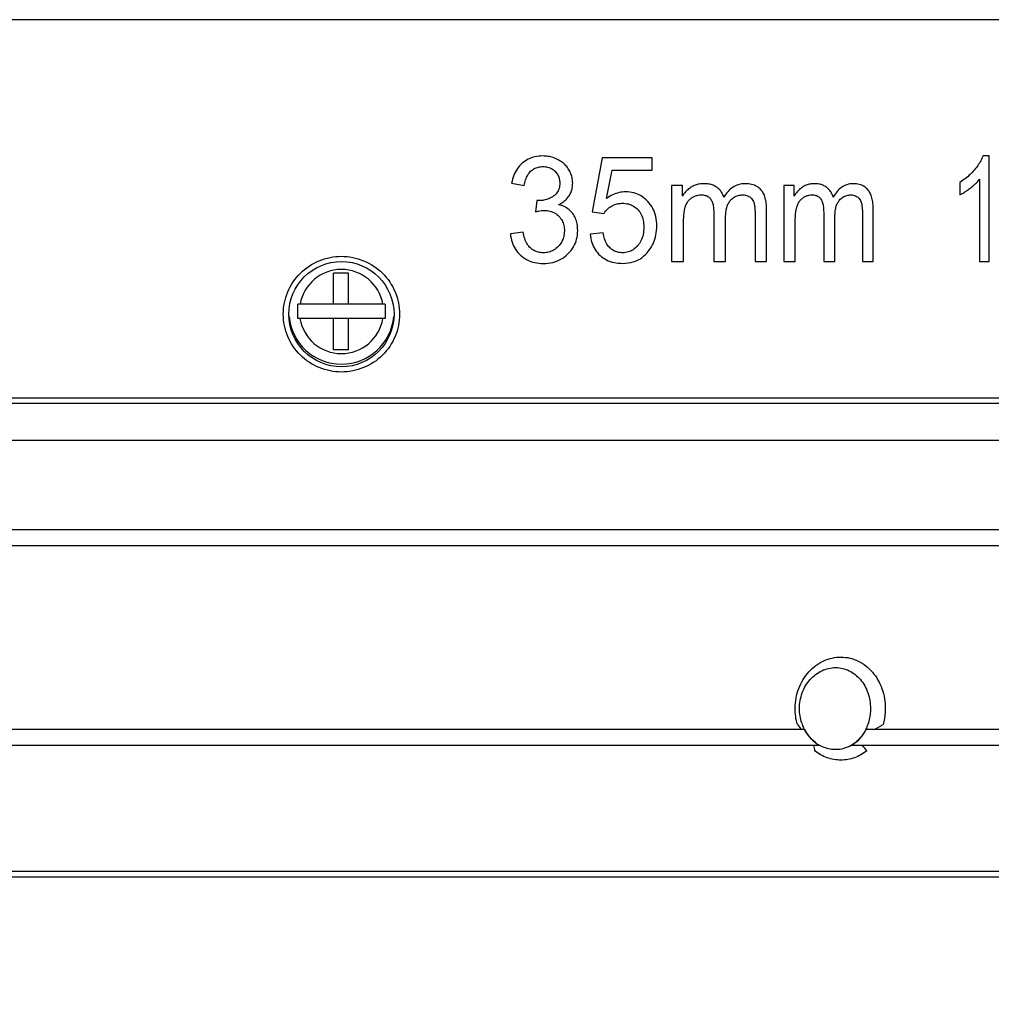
# Model space of a CAD drawing. Header units: millimetres. Extents: x 616 to 733, y -47 to 16.
# Tile 3 of 6: x 635 to 653, y -28 to -9. Entities that reach past the tile are written whole.
import ezdxf

# ---------------------------------------------------------------- set-up
doc = ezdxf.new("R2010")
doc.units = ezdxf.units.MM
doc.layers.get('0').update_dxf_attribs({"color": 50})
doc.layers.add('501', color=4, linetype='Continuous')
doc.layers.add('标注', color=7, linetype='Continuous', lineweight=9)
doc.styles.get("Standard").update_dxf_attribs({"font": 'times.ttf', "width": 0.7})
doc.dimstyles.new('ISO-25', dxfattribs={"dimtxt": 3.5, "dimasz": 3, "dimexe": 0.6, "dimexo": 0.1, "dimtad": 1, "dimdec": 3, "dimdsep": 46, "dimtxsty": 'Standard', "dimblk": 'OPEN30', "dimcen": 2.5, "dimadec": 3, "dimazin": 2, "dimtm": 1e-09, "dimtfac": 1, "dimtdec": 3, "dimtmove": 0, "dimatfit": 3, "dimldrblk": 'OPEN30', "dimfxl": 1, "dimtolj": 1, "dimarcsym": 0})

# ---------------------------------------------------------------- blocks, each defined once
blk = doc.blocks.new('_Open30')
at = {"color": 0, "linetype": 'ByBlock', "lineweight": -2}
for p, q in [((-1, 0.2679), (0, 0)), ((0, 0), (-1, -0.2679)), ((0, 0), (-1, 0))]:
    blk.add_line(p, q, dxfattribs=at)
blk = doc.blocks.new('*D5')
at = {"layer": 'Defpoints', "color": 0, "ltscale": 0.1, "transparency": 16777216}
for p in [(622.092, -24.833), (660.092, -24.833), (660.092, -46.099)]:
    blk.add_point(p, dxfattribs=at)
at = {"layer": '标注', "color": 0, "lineweight": -2, "ltscale": 0.1, "transparency": 16777216}
for p, q in [((622.092, -24.933), (622.092, -46.699)), ((660.092, -24.933), (660.092, -46.699)), ((625.092, -46.099), (657.092, -46.099))]:
    blk.add_line(p, q, dxfattribs=at)
at = {"layer": '标注', "color": 0, "lineweight": -2, "ltscale": 0.1, "transparency": 16777216, "xscale": 3, "yscale": 3, "zscale": 3, "rotation": 180}
blk.add_blockref('_Open30', (622.092, -46.099), dxfattribs=at)
at = {"layer": '标注', "color": 0, "lineweight": -2, "ltscale": 0.1, "transparency": 16777216, "xscale": 3, "yscale": 3, "zscale": 3}
blk.add_blockref('_Open30', (660.092, -46.099), dxfattribs=at)
at = {"layer": '标注', "color": 0, "ltscale": 0.1, "transparency": 16777216, "insert": (641.092, -43.648), "char_height": 3.5, "attachment_point": 5}
blk.add_mtext('\\A1;%%C38', dxfattribs=at)

msp = doc.modelspace()

# ---------------------------------------------------------------- linework, layer by layer
at = {"layer": '501', "color": 0}
for p, q in [((659.6921, -9.3331), (622.4921, -9.3331)), ((646.0504, -11.9604), (645.8634, -12.9877)), ((647.0014, -11.9604), (646.0504, -11.9604)), ((647.0014, -12.1951), (647.0014, -11.9604)), ((653.4136, -11.9249), (653.2946, -11.9249)), ((653.4136, -13.9331), (653.4136, -11.9249)), ((646.1358, -12.7326), (646.2395, -12.1951)), ((646.2395, -12.1951), (647.0014, -12.1951)), ((644.3292, -12.4434), (644.5707, -12.487)), ((647.5764, -12.4843), (647.37, -12.4843)), ((647.37, -12.4843), (647.37, -13.9331)), ((647.5764, -12.6876), (647.5764, -12.4843)), ((649.7014, -12.4843), (649.5061, -12.4843)), ((649.5061, -12.4843), (649.5061, -13.9331)), ((649.7014, -12.6876), (649.7014, -12.4843)), ((652.8522, -12.427), (652.8522, -12.6644)), ((653.2285, -12.3683), (653.2285, -13.9331)), ((644.8076, -12.7708), (644.7809, -12.9863)), ((645.8634, -12.9877), (646.0859, -13.0177)), ((648.1734, -12.9918), (648.1734, -13.9331)), ((648.3998, -13.9331), (648.3998, -13.0914)), ((648.959, -13.0204), (648.959, -13.9331)), ((649.1796, -13.9331), (649.1796, -12.9386)), ((650.2645, -12.9918), (650.2645, -13.9331)), ((650.4774, -13.9331), (650.4774, -13.0914)), ((651.001, -13.0204), (651.001, -13.9331)), ((651.2068, -13.9331), (651.2068, -12.9386)), ((647.6007, -13.9331), (647.6007, -13.1814)), ((649.7244, -13.9331), (649.7244, -13.1814)), ((644.5466, -13.3724), (644.305, -13.4052)), ((646.0701, -13.3874), (645.8212, -13.4093)), ((647.37, -13.9331), (647.6007, -13.9331)), ((648.1734, -13.9331), (648.3998, -13.9331)), ((648.959, -13.9331), (649.1796, -13.9331)), ((649.5061, -13.9331), (649.7244, -13.9331)), ((650.2645, -13.9331), (650.4774, -13.9331)), ((651.001, -13.9331), (651.2068, -13.9331)), ((653.2285, -13.9331), (653.4136, -13.9331)), ((641.2242, -14.1532), (640.9419, -14.1532)), ((640.9419, -14.742), (640.9419, -14.1532)), ((641.2242, -14.742), (641.2242, -14.1532)), ((641.9211, -14.742), (640.263, -14.742)), ((640.263, -14.8831), (640.263, -14.742)), ((641.9211, -14.742), (641.9211, -14.8831)), ((640.263, -15.0183), (640.263, -14.8831)), ((641.9211, -14.8831), (641.9211, -15.0183)), ((641.9211, -15.0183), (640.263, -15.0183)), ((640.9419, -15.613), (640.9419, -15.0183)), ((641.2242, -15.613), (641.2242, -15.0183)), ((641.2242, -15.613), (640.9419, -15.613)), ((659.6922, -16.6335), (622.4919, -16.6335)), ((659.6921, -16.5331), (622.4921, -16.5331)), ((660.0921, -17.3333), (622.0921, -17.3333)), ((659.992, -19.0333), (622.1921, -19.0333)), ((622.1921, -19.3333), (659.9919, -19.3333)), ((649.8991, -22.8335), (622.2087, -22.8335)), ((659.9919, -22.8335), (651.0729, -22.8335)), ((650.1888, -23.1335), (622.1998, -23.1335)), ((659.9919, -23.1335), (650.7921, -23.1335)), ((659.6921, -25.5335), (622.4921, -25.5335)), ((622.4921, -25.6335), (659.6921, -25.6335))]:
    msp.add_line(p, q, dxfattribs=at)
msp.add_circle((641.0921, -14.9331), 1, dxfattribs=at)
for centre, radius, start, end in [((641.0921, -14.8831), 0.8, 10.16421, 169.83579), ((641.0921, -14.8831), 1, 185.23592, 354.74922), ((641.0921, -14.8831), 0.8, 189.72739, 350.27261), ((650.8037, -22.4337), 1.0823, 179.49286, 179.98687), ((650.6444, -22.4393), 0.84, 198.68276, 202.52439), ((649.5176, -19.6215), 3.6354, 297.92892, 301.12717), ((655.4775, -22.0325), 5.5174, 191.5108, 192.57263), ((650.528, -22.533), 0.6883, 232.64715, 240.7423), ((650.5134, -22.5466), 0.6707, 233.15222, 241.05724), ((642.6568, -29.7051), 10.6247, 37.52483, 38.20793)]:
    msp.add_arc(centre, radius, start, end, dxfattribs=at)
for points in [[(644.9198, -11.9249), (644.8678, -11.9251), (644.7696, -11.9354), (644.6394, -11.9818), (644.5648, -12.0316), (644.5305, -12.0614)], [(645.2142, -11.9962), (645.182, -11.9798), (645.1173, -11.9527), (645.0236, -11.9304), (644.955, -11.925), (644.9198, -11.9249)], [(653.2946, -11.9249), (653.2828, -11.9556), (653.2549, -12.0162), (653.1993, -12.1047), (653.1539, -12.1633), (653.129, -12.1924)], [(644.5305, -12.0614), (644.4958, -12.0912), (644.4347, -12.1592), (644.3672, -12.2877), (644.3391, -12.3888), (644.3292, -12.4434)], [(644.6909, -12.2166), (644.713, -12.1958), (644.7598, -12.1615), (644.8367, -12.1335), (644.8947, -12.1269), (644.9252, -12.1269)], [(644.9252, -12.1269), (644.9567, -12.1269), (645.0157, -12.1336), (645.093, -12.1641), (645.1358, -12.1967), (645.1551, -12.2162)], [(645.4187, -12.1871), (645.402, -12.159), (645.3645, -12.1075), (645.2975, -12.0456), (645.2434, -12.0113), (645.2142, -11.9962)], [(644.5707, -12.487), (644.5764, -12.4475), (644.5929, -12.3748), (644.6335, -12.2832), (644.6701, -12.2365), (644.6909, -12.2166)], [(645.1551, -12.2162), (645.1765, -12.2384), (645.2116, -12.2845), (645.2382, -12.3553), (645.2449, -12.4104), (645.245, -12.4393)], [(645.4906, -12.4447), (645.4904, -12.4136), (645.4849, -12.3531), (645.461, -12.2692), (645.4345, -12.2141), (645.4187, -12.1871)], [(653.129, -12.1924), (653.1038, -12.2221), (653.0497, -12.2792), (652.9576, -12.3579), (652.8886, -12.4048), (652.8522, -12.427)], [(645.245, -12.4393), (645.2448, -12.4775), (645.2356, -12.5471), (645.1954, -12.6298), (645.1498, -12.673), (645.1223, -12.6913)], [(645.4229, -12.6807), (645.4388, -12.6552), (645.4649, -12.6037), (645.4855, -12.529), (645.4905, -12.4734), (645.4906, -12.4447)], [(647.746, -12.5167), (647.7217, -12.5317), (647.6768, -12.5644), (647.6207, -12.6212), (647.59, -12.6646), (647.5764, -12.6876)], [(647.9862, -12.4516), (647.9556, -12.4516), (647.8968, -12.4566), (647.8162, -12.4791), (647.7684, -12.5027), (647.746, -12.5167)], [(648.2298, -12.5189), (648.2092, -12.5043), (648.1636, -12.4798), (648.0816, -12.4568), (648.0194, -12.4516), (647.9862, -12.4516)], [(648.3647, -12.7053), (648.3554, -12.6781), (648.3331, -12.6281), (648.2893, -12.5679), (648.2511, -12.534), (648.2298, -12.5189)], [(648.7744, -12.4516), (648.7263, -12.4529), (648.638, -12.4657), (648.5309, -12.5174), (648.4445, -12.5954), (648.3901, -12.6657), (648.3647, -12.7053)], [(649.0747, -12.5719), (649.0511, -12.5451), (648.9974, -12.5005), (648.8958, -12.4604), (648.8169, -12.4515), (648.7744, -12.4516)], [(649.8617, -12.5167), (649.8388, -12.5317), (649.7963, -12.5644), (649.7433, -12.6212), (649.7143, -12.6646), (649.7014, -12.6876)], [(650.0883, -12.4516), (650.0594, -12.4516), (650.0041, -12.4566), (649.928, -12.4791), (649.8829, -12.5027), (649.8617, -12.5167)], [(650.3176, -12.5189), (650.2982, -12.5043), (650.2554, -12.4798), (650.1782, -12.4568), (650.1196, -12.4516), (650.0883, -12.4516)], [(650.4444, -12.7053), (650.4357, -12.6781), (650.4147, -12.6281), (650.3736, -12.5679), (650.3376, -12.534), (650.3176, -12.5189)], [(650.8284, -12.4516), (650.7834, -12.4529), (650.7007, -12.4657), (650.6004, -12.5174), (650.5193, -12.5954), (650.4683, -12.6657), (650.4444, -12.7053)], [(651.109, -12.5719), (651.087, -12.5451), (651.0369, -12.5005), (650.9419, -12.4604), (650.8682, -12.4515), (650.8284, -12.4516)], [(652.8522, -12.6644), (652.8738, -12.6542), (652.9175, -12.6312), (652.9832, -12.5887), (653.0283, -12.5557), (653.051, -12.538)], [(653.051, -12.538), (653.074, -12.5203), (653.1178, -12.4842), (653.1771, -12.4285), (653.2121, -12.3887), (653.2285, -12.3683)], [(645.1223, -12.6913), (645.0934, -12.7103), (645.0344, -12.7416), (644.9456, -12.7673), (644.8802, -12.7734), (644.8464, -12.7735)], [(645.2223, -12.8499), (645.2528, -12.8355), (645.3083, -12.8038), (645.3753, -12.7458), (645.4089, -12.7032), (645.4229, -12.6807)], [(646.4985, -12.6071), (646.4556, -12.6072), (646.3716, -12.6168), (646.2517, -12.659), (646.174, -12.7051), (646.1358, -12.7326)], [(646.9195, -12.7889), (646.8775, -12.746), (646.7903, -12.6754), (646.6584, -12.6213), (646.5537, -12.6074), (646.4985, -12.6071)], [(647.6374, -12.8784), (647.6457, -12.8549), (647.6657, -12.8118), (647.7056, -12.759), (647.7385, -12.7313), (647.7566, -12.7194)], [(647.7566, -12.7194), (647.7757, -12.707), (647.8145, -12.6863), (647.8723, -12.6686), (647.9141, -12.6645), (647.9355, -12.6644)], [(647.9355, -12.6644), (647.9633, -12.6643), (648.0138, -12.6703), (648.0764, -12.6989), (648.1056, -12.7288), (648.1174, -12.7466)], [(648.4922, -12.7664), (648.5154, -12.7419), (648.5634, -12.7019), (648.6374, -12.6719), (648.6946, -12.6644), (648.7246, -12.6644)], [(648.7246, -12.6644), (648.742, -12.6644), (648.775, -12.6675), (648.82, -12.6815), (648.8461, -12.696), (648.8583, -12.7047)], [(648.8583, -12.7047), (648.8711, -12.7137), (648.8939, -12.7335), (648.9195, -12.7676), (648.9319, -12.7946), (648.9368, -12.809)], [(649.1796, -12.9386), (649.1794, -12.8991), (649.1747, -12.8242), (649.1564, -12.7218), (649.1222, -12.6354), (649.092, -12.591), (649.0747, -12.5719)], [(649.7591, -12.8784), (649.767, -12.8549), (649.7859, -12.8118), (649.8235, -12.759), (649.8546, -12.7313), (649.8717, -12.7194)], [(649.8717, -12.7194), (649.8898, -12.707), (649.9264, -12.6863), (649.981, -12.6686), (650.0204, -12.6645), (650.0405, -12.6644)], [(650.0405, -12.6644), (650.0667, -12.6643), (650.1143, -12.6703), (650.1733, -12.6989), (650.2008, -12.7288), (650.2119, -12.7466)], [(650.5641, -12.7664), (650.5858, -12.7419), (650.6308, -12.7019), (650.7002, -12.6719), (650.7538, -12.6644), (650.7819, -12.6644)], [(650.7819, -12.6644), (650.7981, -12.6644), (650.829, -12.6675), (650.8711, -12.6815), (650.8955, -12.696), (650.9069, -12.7047)], [(650.9069, -12.7047), (650.9188, -12.7137), (650.9402, -12.7335), (650.9641, -12.7676), (650.9756, -12.7946), (650.9802, -12.809)], [(651.2068, -12.9386), (651.2066, -12.8991), (651.2023, -12.8242), (651.1852, -12.7218), (651.1533, -12.6354), (651.1251, -12.591), (651.109, -12.5719)], [(644.8464, -12.7735), (644.842, -12.7736), (644.8332, -12.7734), (644.8206, -12.7727), (644.812, -12.7715), (644.8076, -12.7708)], [(645.4906, -13.0204), (645.4684, -12.9909), (645.419, -12.939), (645.3299, -12.8835), (645.2599, -12.8589), (645.2223, -12.8499)], [(646.0859, -13.0177), (646.097, -12.999), (646.1226, -12.9636), (646.1709, -12.9169), (646.2093, -12.8904), (646.2301, -12.8783)], [(646.2301, -12.8783), (646.2507, -12.8663), (646.2934, -12.8464), (646.3622, -12.8281), (646.4108, -12.824), (646.4358, -12.824)], [(646.4358, -12.824), (646.4765, -12.8241), (646.5525, -12.8333), (646.6497, -12.8737), (646.7049, -12.9187), (646.73, -12.9457)], [(647.0906, -13.2551), (647.0904, -13.1908), (647.0774, -13.0706), (647.0205, -12.9168), (646.9574, -12.8289), (646.9195, -12.7889)], [(647.6007, -13.1814), (647.6005, -13.1424), (647.6029, -13.0678), (647.6128, -12.9679), (647.628, -12.9071), (647.6374, -12.8784)], [(648.1174, -12.7466), (648.1305, -12.7665), (648.1521, -12.8112), (648.1695, -12.8938), (648.1735, -12.9576), (648.1734, -12.9918)], [(648.3998, -13.0914), (648.3999, -13.0566), (648.4038, -12.9903), (648.4193, -12.8994), (648.4494, -12.8223), (648.4766, -12.7831), (648.4922, -12.7664)], [(648.9368, -12.809), (648.9427, -12.8289), (648.9522, -12.871), (648.9577, -12.9407), (648.9592, -12.993), (648.959, -13.0204)], [(649.7244, -13.1814), (649.7242, -13.1424), (649.7265, -13.0678), (649.7359, -12.9679), (649.7502, -12.9071), (649.7591, -12.8784)], [(650.2119, -12.7466), (650.2242, -12.7665), (650.2445, -12.8112), (650.2609, -12.8938), (650.2646, -12.9576), (650.2645, -12.9918)], [(650.4774, -13.0914), (650.4774, -13.0566), (650.4811, -12.9903), (650.4957, -12.8994), (650.5239, -12.8223), (650.5494, -12.7831), (650.5641, -12.7664)], [(650.9802, -12.809), (650.9858, -12.8289), (650.9946, -12.871), (650.9998, -12.9407), (651.0011, -12.993), (651.001, -13.0204)], [(644.7809, -12.9863), (644.8011, -12.9809), (644.8405, -12.9716), (644.8966, -12.9617), (644.9328, -12.9593), (644.9505, -12.9591)], [(644.9505, -12.9591), (644.9881, -12.9592), (645.0585, -12.9676), (645.1485, -13.004), (645.2009, -13.045), (645.225, -13.0696)], [(645.225, -13.0696), (645.2507, -13.097), (645.2928, -13.1541), (645.3247, -13.243), (645.3327, -13.3117), (645.3327, -13.3479)], [(645.586, -13.3424), (645.5858, -13.2977), (645.5784, -13.2143), (645.5444, -13.1057), (645.5106, -13.0468), (645.4906, -13.0204)], [(646.73, -12.9457), (646.7557, -12.9735), (646.7982, -13.035), (646.8352, -13.1467), (646.8435, -13.2316), (646.8434, -13.2769)], [(646.8434, -13.2769), (646.8432, -13.3279), (646.8342, -13.4222), (646.7926, -13.5423), (646.7513, -13.6048), (646.7268, -13.6319)], [(646.9411, -13.7248), (646.9757, -13.678), (647.0328, -13.5807), (647.0793, -13.429), (647.0905, -13.3147), (647.0906, -13.2551)], [(644.305, -13.4052), (644.3108, -13.4621), (644.3329, -13.5681), (644.397, -13.7012), (644.4617, -13.7775), (644.4993, -13.8121)], [(644.6872, -13.6739), (644.6642, -13.6523), (644.623, -13.6011), (644.5769, -13.4992), (644.5551, -13.4172), (644.5466, -13.3724)], [(645.3327, -13.3479), (645.3323, -13.3884), (645.3232, -13.4644), (645.2858, -13.5594), (645.2422, -13.6181), (645.216, -13.6456)], [(645.4001, -13.7868), (645.4432, -13.7432), (645.5145, -13.6522), (645.5711, -13.5131), (645.5855, -13.4015), (645.586, -13.3424)], [(645.8212, -13.4093), (645.8267, -13.4664), (645.8482, -13.5725), (645.9114, -13.7067), (645.9741, -13.7814), (646.0106, -13.8148)], [(646.1975, -13.6712), (646.1757, -13.6509), (646.1372, -13.6029), (646.0939, -13.5067), (646.0763, -13.4295), (646.0701, -13.3874)], [(645.216, -13.6456), (645.1875, -13.674), (645.1284, -13.7206), (645.0381, -13.7562), (644.9676, -13.7652), (644.9305, -13.7653)], [(646.7268, -13.6319), (646.6992, -13.6627), (646.6413, -13.7135), (646.5506, -13.7547), (646.4782, -13.765), (646.4397, -13.7653)], [(644.4993, -13.8121), (644.5398, -13.8484), (644.6257, -13.9083), (644.7665, -13.9571), (644.8731, -13.9686), (644.9292, -13.9686)], [(644.9305, -13.7653), (644.8979, -13.7652), (644.8363, -13.7582), (644.7578, -13.7286), (644.7098, -13.6945), (644.6872, -13.6739)], [(644.9292, -13.9686), (644.9938, -13.9683), (645.1147, -13.9545), (645.2694, -13.8941), (645.359, -13.827), (645.4001, -13.7868)], [(646.0106, -13.8148), (646.0484, -13.8493), (646.1305, -13.9066), (646.2745, -13.9562), (646.3825, -13.9673), (646.4397, -13.9672)], [(646.4397, -13.7653), (646.4075, -13.7651), (646.3467, -13.7578), (646.2684, -13.7273), (646.2202, -13.6923), (646.1975, -13.6712)], [(646.4397, -13.9672), (646.5128, -13.9664), (646.6472, -13.9474), (646.8063, -13.87), (646.8992, -13.7794), (646.9411, -13.7248)], [(649.7637, -22.7335), (649.7355, -22.6365), (649.7213, -22.5345), (649.7214, -22.4335)], [(649.8487, -22.7083), (649.819, -22.6204), (649.8037, -22.5263), (649.8038, -22.4335)], [(649.7637, -22.7335), (649.7892, -22.7686), (649.8171, -22.8022), (649.8472, -22.8335)]]:
    msp.add_open_spline(points, degree=3, dxfattribs=at)
for points, knots in [([(641.0921, -16.0331), (640.9486, -16.0332), (640.6586, -15.9761), (640.291, -15.7324), (640.044, -15.3662), (639.9572, -14.9331), (640.044, -14.5), (640.291, -14.1339), (640.6586, -13.8901), (640.9486, -13.8331), (641.0921, -13.8331)], [0, 0, 0, 0, 0.1250197, 0.2500103, 0.3749947, 0.5000002, 0.6250061, 0.7499917, 0.874982, 1, 1, 1, 1]), ([(641.0921, -13.8331), (641.2355, -13.8331), (641.5255, -13.8901), (641.8931, -14.1338), (642.1401, -14.5), (642.2269, -14.9331), (642.1401, -15.3662), (641.8931, -15.7324), (641.5255, -15.9761), (641.2355, -16.0332), (641.0921, -16.0331)], [0, 0, 0, 0, 0.1250196, 0.25001, 0.3749946, 0.5000002, 0.6250062, 0.749992, 0.8749821, 1, 1, 1, 1]), ([(649.7214, -22.4242), (649.7226, -22.297), (649.7693, -22.0446), (649.9635, -21.7229), (650.2526, -21.5051), (650.595, -21.4276), (650.9349, -21.5078), (651.2148, -21.7308), (651.3955, -22.0555), (651.437, -22.3065), (651.4369, -22.4335)], [0, 0, 0, 0, 0.1333041, 0.2625125, 0.3853298, 0.5026166, 0.6186999, 0.7391573, 0.8668997, 1, 1, 1, 1]), ([(649.8038, -22.4335), (649.8038, -22.3324), (649.8391, -22.1313), (649.9908, -21.8735), (650.2185, -21.697), (650.403, -21.6535), (650.4921, -21.6535)], [0, 0, 0, 0, 0.2647737, 0.5220079, 0.7667851, 1, 1, 1, 1]), ([(650.4921, -21.6535), (650.5799, -21.6535), (650.7613, -21.6959), (650.9815, -21.8747), (651.1228, -22.1334), (651.1547, -22.3326), (651.1548, -22.4335)], [0, 0, 0, 0, 0.2332874, 0.4751986, 0.7320655, 1, 1, 1, 1]), ([(651.1548, -22.4335), (651.1548, -22.4618), (651.1497, -22.5739), (651.1242, -22.6852), (651.0937, -22.7633)], [0, 0, 0, 0, 0.2526218, 1, 1, 1, 1]), ([(651.4369, -22.4335), (651.4369, -22.4585), (651.4336, -22.5595), (651.417, -22.6601), (651.3969, -22.7335)], [0, 0, 0, 0, 0.2472845, 1, 1, 1, 1]), ([(650.1104, -23.0801), (650.0577, -23.04), (649.9618, -22.9428), (649.8947, -22.8242), (649.8685, -22.761)], [0, 0, 0, 0, 0.4919996, 1, 1, 1, 1]), ([(649.8991, -22.8335), (649.9123, -22.8582), (649.9689, -22.9522), (650.0458, -23.0343), (650.1112, -23.0833)], [0, 0, 0, 0, 0.255575, 1, 1, 1, 1]), ([(651.0937, -22.7633), (651.0834, -22.7897), (651.0382, -22.8905), (650.9718, -22.9823), (650.9126, -23.0392)], [0, 0, 0, 0, 0.2570598, 1, 1, 1, 1]), ([(650.9257, -23.0334), (650.9404, -23.0192), (650.9976, -22.959), (651.0444, -22.8892), (651.0729, -22.8335)], [0, 0, 0, 0, 0.2460443, 1, 1, 1, 1]), ([(650.492, -23.2135), (650.4664, -23.2135), (650.3621, -23.2067), (650.2602, -23.1718), (650.1916, -23.1335)], [0, 0, 0, 0, 0.2462064, 1, 1, 1, 1]), ([(650.7876, -23.1335), (650.7427, -23.1594), (650.6466, -23.1998), (650.5432, -23.2135), (650.492, -23.2135)], [0, 0, 0, 0, 0.5034471, 1, 1, 1, 1]), ([(650.9126, -23.0392), (650.9031, -23.0483), (650.8643, -23.0834), (650.8214, -23.114), (650.7876, -23.1335)], [0, 0, 0, 0, 0.2532665, 1, 1, 1, 1]), ([(650.7921, -23.1335), (650.804, -23.1267), (650.8517, -23.0977), (650.8955, -23.0625), (650.9257, -23.0334)], [0, 0, 0, 0, 0.246715, 1, 1, 1, 1]), ([(651.0832, -23.2335), (651.0139, -23.2904), (650.8578, -23.3817), (650.5917, -23.4292), (650.3237, -23.3813), (650.1641, -23.2905), (650.0923, -23.2335)], [0, 0, 0, 0, 0.2513768, 0.4958785, 0.7428109, 1, 1, 1, 1])]:
    msp.add_open_spline(points, degree=3, knots=knots, dxfattribs=at)

# ---------------------------------------------------------------- dimensions: what is measured, and where the dimension line sits
at = {"layer": '标注', "color": 0, "ltscale": 0.1}
dim = msp.add_linear_dim(base=(660.0921, -46.0989), p1=(622.0921, -24.8335), p2=(660.0921, -24.8335), text='%%C<>', dimstyle='ISO-25', override={"dimdec": 1}, dxfattribs=at)
dim.commit()
dim.dimension.update_dxf_attribs({"geometry": '*D5', "text_midpoint": (641.0921, -46.0989), "dimtype": 160})

doc.saveas('drawing.dxf')
